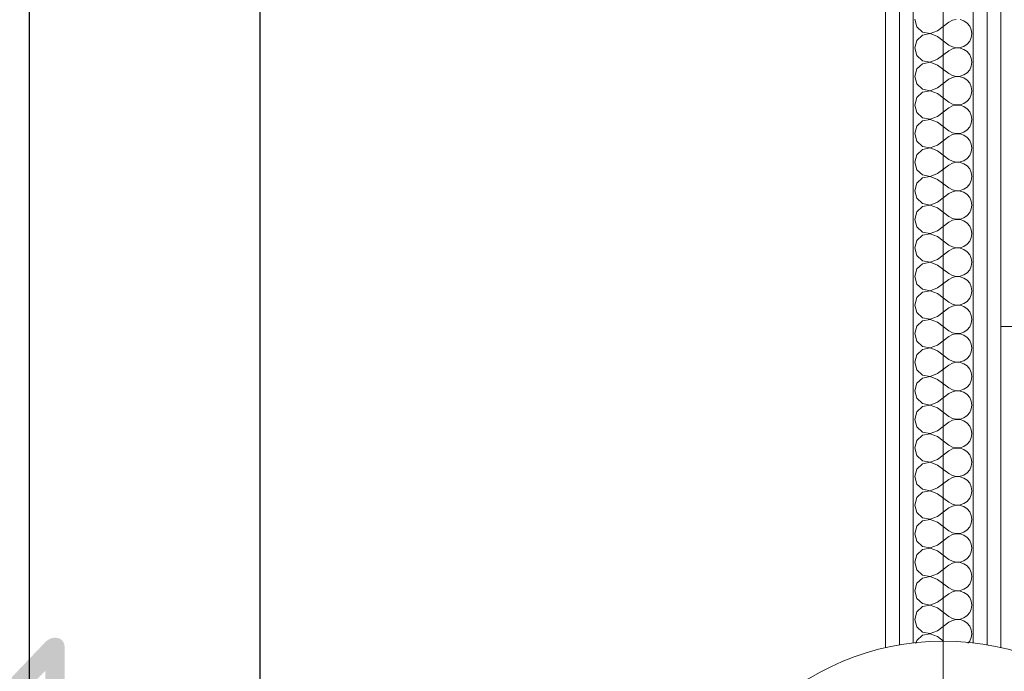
# Model space of a CAD drawing. Header units: millimetres. Extents: x -39149 to 267781, y -2340 to 58540.
# Tile 156 of 244: x 42411 to 43264, y 7099 to 7663. Entities that reach past the tile are written whole.
import ezdxf
from ezdxf.enums import TextEntityAlignment as Align

# ---------------------------------------------------------------- set-up
doc = ezdxf.new("R2010")
doc.units = ezdxf.units.MM
doc.header["$LTSCALE"] = 100
doc.header["$MEASUREMENT"] = 0
doc.linetypes.add('B0605', pattern=[141, 70, -35, 1, -35])
doc.linetypes.add('E_GOOT2', pattern=[2000, 1000, 1000])
for name, color, linetype in [('00  Bestaande kolommen', 7, 'Continuous'), ('22 C Binnenwanden', 7, 'Continuous'), ('22 C Binnenwanden Doorsnede-arcering', 7, 'Continuous'), ('22 C Binnenwanden Laagscheidingslijnen', 7, 'Continuous'), ('45 Plafond', 7, 'Continuous'), ('73 Keuken', 7, 'Continuous'), ('A Stramien', 7, 'Continuous'), ('EL6131--_KG', 3, 'Continuous'), ('EL6311--_LICHT_BINNEN', 3, 'Continuous')]:
    doc.layers.add(name, color=color, linetype=linetype)
doc.styles.add('BURO-018', font='isocp.shx', dxfattribs={"height": 180})
doc.styles.add('GENERATED_STYLE_3', font='swiss.ttf', dxfattribs={"width": 0.96})

# ---------------------------------------------------------------- blocks, each defined once
blk = doc.blocks.new('Slab_119_7', base_point=(34211.48, 612.08))
at = {"layer": '45 Plafond', "color": 8, "linetype": 'Continuous', "lineweight": 0}
blk.add_lwpolyline([(34211.48, 612.08, 0.066229), (50336.48, 5152.11), (50336.48, 11626.82), (48609.96, 11626.82), (48609.96, 11625), (43211.48, 11625), (43211.48, 5466.07), (41411.48, 5466.07), (41411.48, 10199.65), (34211.48, 10199.65)], format="xyb", close=True, dxfattribs=at)
blk = doc.blocks.new('Slab_152_7', base_point=(61.48, 11625))
at = {"layer": '45 Plafond', "color": 8, "linetype": 'Continuous', "lineweight": 0}
blk.add_lwpolyline([(61.48, 11625), (7161.48, 11625), (7161.48, 7850), (18261.48, 7850), (18261.48, 10250), (18050.2, 10250), (18050.2, 11625), (35849.88, 11625), (35849.88, 11399.97), (36099.88, 11399.97), (36099.88, 12175), (39053.15, 12175), (39053.15, 11445), (43211.48, 11445), (43211.48, 10132), (43211.48, 5466.07), (41411.48, 5466.07), (41411.48, 10199.65), (34211.48, 10199.65), (34211.48, 612.08, -0.138201), (61.48, 5162.88)], format="xyb", close=True, dxfattribs=at)
blk = doc.blocks.new('*X891')
at = {"layer": '22 C Binnenwanden Doorsnede-arcering', "color": 8, "linetype": 'Continuous', "lineweight": 0}
for p, q in [((43186.72, 7663.81), (43188.57, 7657.3)), ((43188.57, 7657.3), (43193.56, 7652.74)), ((43206.53, 7653.9), (43216.43, 7661.33)), ((43219.42, 7662.99), (43216.43, 7661.33)), ((43222.75, 7663.76), (43219.42, 7662.99)), ((43229.4, 7662.5), (43226.16, 7663.59)), ((43232.21, 7660.57), (43229.4, 7662.5)), ((43234.39, 7657.94), (43232.21, 7660.57)), ((43235.77, 7654.81), (43234.39, 7657.94)), ((43193.56, 7650.12), (43188.57, 7645.56)), ((43193.56, 7652.74), (43200.21, 7651.48)), ((43200.21, 7651.38), (43193.56, 7650.12)), ((43200.21, 7651.48), (43206.53, 7653.9)), ((43206.53, 7648.95), (43200.21, 7651.38)), ((43206.53, 7648.95), (43216.43, 7641.52)), ((43234.39, 7644.92), (43235.77, 7648.05)), ((43236.24, 7651.43), (43235.77, 7654.81)), ((43235.77, 7648.05), (43236.24, 7651.43)), ((43188.57, 7645.56), (43186.72, 7639.05)), ((43216.43, 7641.52), (43219.42, 7639.87)), ((43219.42, 7639.87), (43222.75, 7639.1)), ((43226.16, 7639.26), (43229.4, 7640.35)), ((43229.4, 7640.35), (43232.21, 7642.29)), ((43232.21, 7642.29), (43234.39, 7644.92)), ((43186.72, 7639.05), (43188.57, 7632.54)), ((43188.57, 7632.54), (43193.56, 7627.97)), ((43206.53, 7629.14), (43216.43, 7636.57)), ((43219.42, 7638.22), (43216.43, 7636.57)), ((43222.75, 7639), (43219.42, 7638.22)), ((43222.75, 7639.1), (43226.16, 7639.26)), ((43226.16, 7638.83), (43222.75, 7639)), ((43229.4, 7637.74), (43226.16, 7638.83)), ((43232.21, 7635.81), (43229.4, 7637.74)), ((43234.39, 7633.18), (43232.21, 7635.81)), ((43235.77, 7630.05), (43234.39, 7633.18)), ((43193.56, 7625.36), (43188.57, 7620.79)), ((43193.56, 7627.97), (43200.21, 7626.72)), ((43200.21, 7626.62), (43193.56, 7625.36)), ((43200.21, 7626.72), (43206.53, 7629.14)), ((43206.53, 7624.19), (43200.21, 7626.62)), ((43206.53, 7624.19), (43216.43, 7616.76)), ((43234.39, 7620.16), (43235.77, 7623.28)), ((43236.24, 7626.67), (43235.77, 7630.05)), ((43235.77, 7623.28), (43236.24, 7626.67)), ((43188.57, 7620.79), (43186.72, 7614.29)), ((43186.72, 7614.29), (43188.57, 7607.78)), ((43216.43, 7616.76), (43219.42, 7615.11)), ((43219.42, 7615.11), (43222.75, 7614.34)), ((43222.75, 7614.24), (43219.42, 7613.46)), ((43222.75, 7614.34), (43226.16, 7614.5)), ((43226.16, 7614.07), (43222.75, 7614.24)), ((43226.16, 7614.5), (43229.4, 7615.59)), ((43229.4, 7612.98), (43226.16, 7614.07)), ((43229.4, 7615.59), (43232.21, 7617.53)), ((43232.21, 7617.53), (43234.39, 7620.16)), ((43188.57, 7607.78), (43193.56, 7603.21)), ((43206.53, 7604.38), (43216.43, 7611.81)), ((43219.42, 7613.46), (43216.43, 7611.81)), ((43232.21, 7611.04), (43229.4, 7612.98)), ((43234.39, 7608.41), (43232.21, 7611.04)), ((43235.77, 7605.29), (43234.39, 7608.41)), ((43236.24, 7601.9), (43235.77, 7605.29)), ((43193.56, 7600.6), (43188.57, 7596.03)), ((43193.56, 7603.21), (43200.21, 7601.95)), ((43200.21, 7601.85), (43193.56, 7600.6)), ((43200.21, 7601.95), (43206.53, 7604.38)), ((43206.53, 7599.43), (43200.21, 7601.85)), ((43206.53, 7599.43), (43216.43, 7592)), ((43234.39, 7595.4), (43235.77, 7598.52)), ((43235.77, 7598.52), (43236.24, 7601.9)), ((43188.57, 7596.03), (43186.72, 7589.52)), ((43186.72, 7589.52), (43188.57, 7583.01)), ((43216.43, 7592), (43219.42, 7590.35)), ((43219.42, 7588.7), (43216.43, 7587.05)), ((43219.42, 7590.35), (43222.75, 7589.57)), ((43222.75, 7589.47), (43219.42, 7588.7)), ((43222.75, 7589.57), (43226.16, 7589.74)), ((43226.16, 7589.31), (43222.75, 7589.47)), ((43226.16, 7589.74), (43229.4, 7590.83)), ((43229.4, 7588.22), (43226.16, 7589.31)), ((43229.4, 7590.83), (43232.21, 7592.77)), ((43232.21, 7586.28), (43229.4, 7588.22)), ((43232.21, 7592.77), (43234.39, 7595.4)), ((43188.57, 7583.01), (43193.56, 7578.45)), ((43200.21, 7577.19), (43206.53, 7579.62)), ((43206.53, 7579.62), (43216.43, 7587.05)), ((43234.39, 7583.65), (43232.21, 7586.28)), ((43235.77, 7580.53), (43234.39, 7583.65)), ((43236.24, 7577.14), (43235.77, 7580.53)), ((43188.57, 7571.27), (43186.72, 7564.76)), ((43193.56, 7575.84), (43188.57, 7571.27)), ((43193.56, 7578.45), (43200.21, 7577.19)), ((43200.21, 7577.09), (43193.56, 7575.84)), ((43206.53, 7574.67), (43200.21, 7577.09)), ((43206.53, 7574.67), (43216.43, 7567.24)), ((43234.39, 7570.63), (43235.77, 7573.76)), ((43235.77, 7573.76), (43236.24, 7577.14)), ((43186.72, 7564.76), (43188.57, 7558.25)), ((43216.43, 7567.24), (43219.42, 7565.59)), ((43219.42, 7563.94), (43216.43, 7562.29)), ((43219.42, 7565.59), (43222.75, 7564.81)), ((43222.75, 7564.71), (43219.42, 7563.94)), ((43222.75, 7564.81), (43226.16, 7564.98)), ((43226.16, 7564.55), (43222.75, 7564.71)), ((43226.16, 7564.98), (43229.4, 7566.07)), ((43229.4, 7563.45), (43226.16, 7564.55)), ((43229.4, 7566.07), (43232.21, 7568)), ((43232.21, 7561.52), (43229.4, 7563.45)), ((43232.21, 7568), (43234.39, 7570.63)), ((43188.57, 7558.25), (43193.56, 7553.69)), ((43200.21, 7552.43), (43206.53, 7554.86)), ((43206.53, 7554.86), (43216.43, 7562.29)), ((43234.39, 7558.89), (43232.21, 7561.52)), ((43235.77, 7555.76), (43234.39, 7558.89)), ((43236.24, 7552.38), (43235.77, 7555.76)), ((43188.57, 7546.51), (43186.72, 7540)), ((43193.56, 7551.07), (43188.57, 7546.51)), ((43193.56, 7553.69), (43200.21, 7552.43)), ((43200.21, 7552.33), (43193.56, 7551.07)), ((43206.53, 7549.9), (43200.21, 7552.33)), ((43206.53, 7549.9), (43216.43, 7542.48)), ((43232.21, 7543.24), (43234.39, 7545.87)), ((43234.39, 7545.87), (43235.77, 7549)), ((43235.77, 7549), (43236.24, 7552.38)), ((43186.72, 7540), (43188.57, 7533.49)), ((43206.53, 7530.1), (43216.43, 7537.52)), ((43216.43, 7542.48), (43219.42, 7540.82)), ((43219.42, 7539.18), (43216.43, 7537.52)), ((43219.42, 7540.82), (43222.75, 7540.05)), ((43222.75, 7539.95), (43219.42, 7539.18)), ((43222.75, 7540.05), (43226.16, 7540.22)), ((43226.16, 7539.78), (43222.75, 7539.95)), ((43226.16, 7540.22), (43229.4, 7541.31)), ((43229.4, 7538.69), (43226.16, 7539.78)), ((43229.4, 7541.31), (43232.21, 7543.24)), ((43232.21, 7536.76), (43229.4, 7538.69)), ((43188.57, 7533.49), (43193.56, 7528.93)), ((43193.56, 7528.93), (43200.21, 7527.67)), ((43200.21, 7527.67), (43206.53, 7530.1)), ((43234.39, 7534.13), (43232.21, 7536.76)), ((43235.77, 7531), (43234.39, 7534.13)), ((43236.24, 7527.62), (43235.77, 7531)), ((43188.57, 7521.75), (43186.72, 7515.24)), ((43193.56, 7526.31), (43188.57, 7521.75)), ((43200.21, 7527.57), (43193.56, 7526.31)), ((43206.53, 7525.14), (43200.21, 7527.57)), ((43206.53, 7525.14), (43216.43, 7517.71)), ((43232.21, 7518.48), (43234.39, 7521.11)), ((43234.39, 7521.11), (43235.77, 7524.24)), ((43235.77, 7524.24), (43236.24, 7527.62)), ((43186.72, 7515.24), (43188.57, 7508.73)), ((43206.53, 7505.33), (43216.43, 7512.76)), ((43216.43, 7517.71), (43219.42, 7516.06)), ((43219.42, 7514.41), (43216.43, 7512.76)), ((43219.42, 7516.06), (43222.75, 7515.29)), ((43222.75, 7515.19), (43219.42, 7514.41)), ((43222.75, 7515.29), (43226.16, 7515.45)), ((43226.16, 7515.02), (43222.75, 7515.19)), ((43226.16, 7515.45), (43229.4, 7516.55)), ((43229.4, 7513.93), (43226.16, 7515.02)), ((43229.4, 7516.55), (43232.21, 7518.48)), ((43232.21, 7512), (43229.4, 7513.93)), ((43234.39, 7509.37), (43232.21, 7512)), ((43188.57, 7508.73), (43193.56, 7504.16)), ((43193.56, 7504.16), (43200.21, 7502.91)), ((43200.21, 7502.81), (43193.56, 7501.55)), ((43200.21, 7502.91), (43206.53, 7505.33)), ((43206.53, 7500.38), (43200.21, 7502.81)), ((43235.77, 7506.24), (43234.39, 7509.37)), ((43236.24, 7502.86), (43235.77, 7506.24)), ((43235.77, 7499.47), (43236.24, 7502.86)), ((43188.57, 7496.99), (43186.72, 7490.48)), ((43193.56, 7501.55), (43188.57, 7496.99)), ((43206.53, 7500.38), (43216.43, 7492.95)), ((43232.21, 7493.72), (43234.39, 7496.35)), ((43234.39, 7496.35), (43235.77, 7499.47)), ((43186.72, 7490.48), (43188.57, 7483.97)), ((43206.53, 7480.57), (43216.43, 7488)), ((43216.43, 7492.95), (43219.42, 7491.3)), ((43219.42, 7489.65), (43216.43, 7488)), ((43219.42, 7491.3), (43222.75, 7490.53)), ((43222.75, 7490.43), (43219.42, 7489.65)), ((43222.75, 7490.53), (43226.16, 7490.69)), ((43226.16, 7490.26), (43222.75, 7490.43)), ((43226.16, 7490.69), (43229.4, 7491.78)), ((43229.4, 7489.17), (43226.16, 7490.26)), ((43229.4, 7491.78), (43232.21, 7493.72)), ((43232.21, 7487.23), (43229.4, 7489.17)), ((43234.39, 7484.6), (43232.21, 7487.23)), ((43188.57, 7483.97), (43193.56, 7479.4)), ((43193.56, 7479.4), (43200.21, 7478.15)), ((43200.21, 7478.05), (43193.56, 7476.79)), ((43200.21, 7478.15), (43206.53, 7480.57)), ((43206.53, 7475.62), (43200.21, 7478.05)), ((43235.77, 7481.48), (43234.39, 7484.6)), ((43236.24, 7478.1), (43235.77, 7481.48)), ((43235.77, 7474.71), (43236.24, 7478.1)), ((43188.57, 7472.22), (43186.72, 7465.71)), ((43193.56, 7476.79), (43188.57, 7472.22)), ((43206.53, 7475.62), (43216.43, 7468.19)), ((43229.4, 7467.02), (43232.21, 7468.96)), ((43232.21, 7468.96), (43234.39, 7471.59)), ((43234.39, 7471.59), (43235.77, 7474.71)), ((43186.72, 7465.71), (43188.57, 7459.21)), ((43206.53, 7455.81), (43216.43, 7463.24)), ((43216.43, 7468.19), (43219.42, 7466.54)), ((43219.42, 7464.89), (43216.43, 7463.24)), ((43219.42, 7466.54), (43222.75, 7465.76)), ((43222.75, 7465.66), (43219.42, 7464.89)), ((43222.75, 7465.76), (43226.16, 7465.93)), ((43226.16, 7465.5), (43222.75, 7465.66)), ((43226.16, 7465.93), (43229.4, 7467.02)), ((43229.4, 7464.41), (43226.16, 7465.5)), ((43232.21, 7462.47), (43229.4, 7464.41)), ((43234.39, 7459.84), (43232.21, 7462.47)), ((43188.57, 7459.21), (43193.56, 7454.64)), ((43193.56, 7452.03), (43188.57, 7447.46)), ((43193.56, 7454.64), (43200.21, 7453.38)), ((43200.21, 7453.28), (43193.56, 7452.03)), ((43200.21, 7453.38), (43206.53, 7455.81)), ((43206.53, 7450.86), (43200.21, 7453.28)), ((43235.77, 7456.72), (43234.39, 7459.84)), ((43236.24, 7453.33), (43235.77, 7456.72)), ((43235.77, 7449.95), (43236.24, 7453.33)), ((43188.57, 7447.46), (43186.72, 7440.95)), ((43206.53, 7450.86), (43216.43, 7443.43)), ((43216.43, 7443.43), (43219.42, 7441.78)), ((43229.4, 7442.26), (43232.21, 7444.19)), ((43232.21, 7444.19), (43234.39, 7446.82)), ((43234.39, 7446.82), (43235.77, 7449.95)), ((43186.72, 7440.95), (43188.57, 7434.44)), ((43206.53, 7431.05), (43216.43, 7438.48)), ((43219.42, 7440.13), (43216.43, 7438.48)), ((43219.42, 7441.78), (43222.75, 7441)), ((43222.75, 7440.9), (43219.42, 7440.13)), ((43222.75, 7441), (43226.16, 7441.17)), ((43226.16, 7440.74), (43222.75, 7440.9)), ((43226.16, 7441.17), (43229.4, 7442.26)), ((43229.4, 7439.65), (43226.16, 7440.74)), ((43232.21, 7437.71), (43229.4, 7439.65)), ((43234.39, 7435.08), (43232.21, 7437.71)), ((43235.77, 7431.95), (43234.39, 7435.08)), ((43188.57, 7434.44), (43193.56, 7429.88)), ((43193.56, 7427.26), (43188.57, 7422.7)), ((43193.56, 7429.88), (43200.21, 7428.62)), ((43200.21, 7428.52), (43193.56, 7427.26)), ((43200.21, 7428.62), (43206.53, 7431.05)), ((43206.53, 7426.1), (43200.21, 7428.52)), ((43206.53, 7426.1), (43216.43, 7418.67)), ((43236.24, 7428.57), (43235.77, 7431.95)), ((43235.77, 7425.19), (43236.24, 7428.57)), ((43188.57, 7422.7), (43186.72, 7416.19)), ((43216.43, 7418.67), (43219.42, 7417.01)), ((43226.16, 7416.41), (43229.4, 7417.5)), ((43229.4, 7417.5), (43232.21, 7419.43)), ((43232.21, 7419.43), (43234.39, 7422.06)), ((43234.39, 7422.06), (43235.77, 7425.19)), ((43186.72, 7416.19), (43188.57, 7409.68)), ((43188.57, 7409.68), (43193.56, 7405.12)), ((43206.53, 7406.29), (43216.43, 7413.71)), ((43219.42, 7415.37), (43216.43, 7413.71)), ((43219.42, 7417.01), (43222.75, 7416.24)), ((43222.75, 7416.14), (43219.42, 7415.37)), ((43222.75, 7416.24), (43226.16, 7416.41)), ((43226.16, 7415.97), (43222.75, 7416.14)), ((43229.4, 7414.88), (43226.16, 7415.97)), ((43232.21, 7412.95), (43229.4, 7414.88)), ((43234.39, 7410.32), (43232.21, 7412.95)), ((43235.77, 7407.19), (43234.39, 7410.32)), ((43193.56, 7402.5), (43188.57, 7397.94)), ((43193.56, 7405.12), (43200.21, 7403.86)), ((43200.21, 7403.76), (43193.56, 7402.5)), ((43200.21, 7403.86), (43206.53, 7406.29)), ((43206.53, 7401.33), (43200.21, 7403.76)), ((43206.53, 7401.33), (43216.43, 7393.9)), ((43234.39, 7397.3), (43235.77, 7400.43)), ((43236.24, 7403.81), (43235.77, 7407.19)), ((43235.77, 7400.43), (43236.24, 7403.81)), ((43188.57, 7397.94), (43186.72, 7391.43)), ((43216.43, 7393.9), (43219.42, 7392.25)), ((43219.42, 7392.25), (43222.75, 7391.48)), ((43226.16, 7391.64), (43229.4, 7392.74)), ((43229.4, 7392.74), (43232.21, 7394.67)), ((43232.21, 7394.67), (43234.39, 7397.3)), ((43186.72, 7391.43), (43188.57, 7384.92)), ((43188.57, 7384.92), (43193.56, 7380.35)), ((43206.53, 7381.52), (43216.43, 7388.95)), ((43219.42, 7390.61), (43216.43, 7388.95)), ((43222.75, 7391.38), (43219.42, 7390.61)), ((43222.75, 7391.48), (43226.16, 7391.64)), ((43226.16, 7391.21), (43222.75, 7391.38)), ((43229.4, 7390.12), (43226.16, 7391.21)), ((43232.21, 7388.19), (43229.4, 7390.12)), ((43234.39, 7385.56), (43232.21, 7388.19)), ((43235.77, 7382.43), (43234.39, 7385.56)), ((43193.56, 7377.74), (43188.57, 7373.18)), ((43193.56, 7380.35), (43200.21, 7379.1)), ((43200.21, 7379), (43193.56, 7377.74)), ((43200.21, 7379.1), (43206.53, 7381.52)), ((43206.53, 7376.57), (43200.21, 7379)), ((43206.53, 7376.57), (43216.43, 7369.14)), ((43234.39, 7372.54), (43235.77, 7375.66)), ((43236.24, 7379.05), (43235.77, 7382.43)), ((43235.77, 7375.66), (43236.24, 7379.05)), ((43188.57, 7373.18), (43186.72, 7366.67)), ((43186.72, 7366.67), (43188.57, 7360.16)), ((43216.43, 7369.14), (43219.42, 7367.49)), ((43219.42, 7367.49), (43222.75, 7366.72)), ((43222.75, 7366.62), (43219.42, 7365.84)), ((43222.75, 7366.72), (43226.16, 7366.88)), ((43226.16, 7366.45), (43222.75, 7366.62)), ((43226.16, 7366.88), (43229.4, 7367.97)), ((43229.4, 7365.36), (43226.16, 7366.45)), ((43229.4, 7367.97), (43232.21, 7369.91)), ((43232.21, 7369.91), (43234.39, 7372.54)), ((43188.57, 7360.16), (43193.56, 7355.59)), ((43206.53, 7356.76), (43216.43, 7364.19)), ((43219.42, 7365.84), (43216.43, 7364.19)), ((43232.21, 7363.43), (43229.4, 7365.36)), ((43234.39, 7360.79), (43232.21, 7363.43)), ((43235.77, 7357.67), (43234.39, 7360.79)), ((43236.24, 7354.29), (43235.77, 7357.67)), ((43193.56, 7352.98), (43188.57, 7348.41)), ((43193.56, 7355.59), (43200.21, 7354.34)), ((43200.21, 7354.24), (43193.56, 7352.98)), ((43200.21, 7354.34), (43206.53, 7356.76)), ((43206.53, 7351.81), (43200.21, 7354.24)), ((43206.53, 7351.81), (43216.43, 7344.38)), ((43234.39, 7347.78), (43235.77, 7350.9)), ((43235.77, 7350.9), (43236.24, 7354.29)), ((43188.57, 7348.41), (43186.72, 7341.9)), ((43186.72, 7341.9), (43188.57, 7335.4)), ((43216.43, 7344.38), (43219.42, 7342.73)), ((43219.42, 7341.08), (43216.43, 7339.43)), ((43219.42, 7342.73), (43222.75, 7341.95)), ((43222.75, 7341.85), (43219.42, 7341.08)), ((43222.75, 7341.95), (43226.16, 7342.12)), ((43226.16, 7341.69), (43222.75, 7341.85)), ((43226.16, 7342.12), (43229.4, 7343.21)), ((43229.4, 7340.6), (43226.16, 7341.69)), ((43229.4, 7343.21), (43232.21, 7345.15)), ((43232.21, 7338.66), (43229.4, 7340.6)), ((43232.21, 7345.15), (43234.39, 7347.78)), ((43188.57, 7335.4), (43193.56, 7330.83)), ((43206.53, 7332), (43216.43, 7339.43)), ((43234.39, 7336.03), (43232.21, 7338.66)), ((43235.77, 7332.91), (43234.39, 7336.03)), ((43236.24, 7329.52), (43235.77, 7332.91)), ((43188.57, 7323.65), (43186.72, 7317.14)), ((43193.56, 7328.22), (43188.57, 7323.65)), ((43193.56, 7330.83), (43200.21, 7329.57)), ((43200.21, 7329.47), (43193.56, 7328.22)), ((43200.21, 7329.57), (43206.53, 7332)), ((43206.53, 7327.05), (43200.21, 7329.47)), ((43206.53, 7327.05), (43216.43, 7319.62)), ((43234.39, 7323.01), (43235.77, 7326.14)), ((43235.77, 7326.14), (43236.24, 7329.52)), ((43186.72, 7317.14), (43188.57, 7310.63)), ((43216.43, 7319.62), (43219.42, 7317.97)), ((43219.42, 7316.32), (43216.43, 7314.67)), ((43219.42, 7317.97), (43222.75, 7317.19)), ((43222.75, 7317.09), (43219.42, 7316.32)), ((43222.75, 7317.19), (43226.16, 7317.36)), ((43226.16, 7316.93), (43222.75, 7317.09)), ((43226.16, 7317.36), (43229.4, 7318.45)), ((43229.4, 7315.84), (43226.16, 7316.93)), ((43229.4, 7318.45), (43232.21, 7320.38)), ((43232.21, 7313.9), (43229.4, 7315.84)), ((43232.21, 7320.38), (43234.39, 7323.01)), ((43188.57, 7310.63), (43193.56, 7306.07)), ((43200.21, 7304.81), (43206.53, 7307.24)), ((43206.53, 7307.24), (43216.43, 7314.67)), ((43234.39, 7311.27), (43232.21, 7313.9)), ((43235.77, 7308.15), (43234.39, 7311.27)), ((43236.24, 7304.76), (43235.77, 7308.15)), ((43188.57, 7298.89), (43186.72, 7292.38)), ((43193.56, 7303.45), (43188.57, 7298.89)), ((43193.56, 7306.07), (43200.21, 7304.81)), ((43200.21, 7304.71), (43193.56, 7303.45)), ((43206.53, 7302.29), (43200.21, 7304.71)), ((43206.53, 7302.29), (43216.43, 7294.86)), ((43232.21, 7295.62), (43234.39, 7298.25)), ((43234.39, 7298.25), (43235.77, 7301.38)), ((43235.77, 7301.38), (43236.24, 7304.76)), ((43186.72, 7292.38), (43188.57, 7285.87)), ((43206.53, 7282.48), (43216.43, 7289.9)), ((43216.43, 7294.86), (43219.42, 7293.2)), ((43219.42, 7291.56), (43216.43, 7289.9)), ((43219.42, 7293.2), (43222.75, 7292.43)), ((43222.75, 7292.33), (43219.42, 7291.56)), ((43222.75, 7292.43), (43226.16, 7292.6)), ((43226.16, 7292.17), (43222.75, 7292.33)), ((43226.16, 7292.6), (43229.4, 7293.69)), ((43229.4, 7291.07), (43226.16, 7292.17)), ((43229.4, 7293.69), (43232.21, 7295.62)), ((43232.21, 7289.14), (43229.4, 7291.07)), ((43188.57, 7285.87), (43193.56, 7281.31)), ((43193.56, 7281.31), (43200.21, 7280.05)), ((43200.21, 7280.05), (43206.53, 7282.48)), ((43234.39, 7286.51), (43232.21, 7289.14)), ((43235.77, 7283.38), (43234.39, 7286.51)), ((43236.24, 7280), (43235.77, 7283.38)), ((43188.57, 7274.13), (43186.72, 7267.62)), ((43193.56, 7278.69), (43188.57, 7274.13)), ((43200.21, 7279.95), (43193.56, 7278.69)), ((43206.53, 7277.52), (43200.21, 7279.95)), ((43206.53, 7277.52), (43216.43, 7270.1)), ((43232.21, 7270.86), (43234.39, 7273.49)), ((43234.39, 7273.49), (43235.77, 7276.62)), ((43235.77, 7276.62), (43236.24, 7280)), ((43186.72, 7267.62), (43188.57, 7261.11)), ((43206.53, 7257.71), (43216.43, 7265.14)), ((43216.43, 7270.1), (43219.42, 7268.44)), ((43219.42, 7266.8), (43216.43, 7265.14)), ((43219.42, 7268.44), (43222.75, 7267.67)), ((43222.75, 7267.57), (43219.42, 7266.8)), ((43222.75, 7267.67), (43226.16, 7267.83)), ((43226.16, 7267.4), (43222.75, 7267.57)), ((43226.16, 7267.83), (43229.4, 7268.93)), ((43229.4, 7266.31), (43226.16, 7267.4)), ((43229.4, 7268.93), (43232.21, 7270.86)), ((43232.21, 7264.38), (43229.4, 7266.31)), ((43234.39, 7261.75), (43232.21, 7264.38)), ((43188.57, 7261.11), (43193.56, 7256.55)), ((43193.56, 7256.55), (43200.21, 7255.29)), ((43200.21, 7255.29), (43206.53, 7257.71)), ((43235.77, 7258.62), (43234.39, 7261.75)), ((43236.24, 7255.24), (43235.77, 7258.62)), ((43188.57, 7249.37), (43186.72, 7242.86)), ((43193.56, 7253.93), (43188.57, 7249.37)), ((43200.21, 7255.19), (43193.56, 7253.93)), ((43206.53, 7252.76), (43200.21, 7255.19)), ((43206.53, 7252.76), (43216.43, 7245.33)), ((43232.21, 7246.1), (43234.39, 7248.73)), ((43234.39, 7248.73), (43235.77, 7251.85)), ((43235.77, 7251.85), (43236.24, 7255.24)), ((43186.72, 7242.86), (43188.57, 7236.35)), ((43206.53, 7232.95), (43216.43, 7240.38)), ((43216.43, 7245.33), (43219.42, 7243.68)), ((43219.42, 7242.03), (43216.43, 7240.38)), ((43219.42, 7243.68), (43222.75, 7242.91)), ((43222.75, 7242.81), (43219.42, 7242.03)), ((43222.75, 7242.91), (43226.16, 7243.07)), ((43226.16, 7242.64), (43222.75, 7242.81)), ((43226.16, 7243.07), (43229.4, 7244.16)), ((43229.4, 7241.55), (43226.16, 7242.64)), ((43229.4, 7244.16), (43232.21, 7246.1)), ((43232.21, 7239.62), (43229.4, 7241.55)), ((43234.39, 7236.99), (43232.21, 7239.62)), ((43188.57, 7236.35), (43193.56, 7231.78)), ((43193.56, 7231.78), (43200.21, 7230.53)), ((43200.21, 7230.43), (43193.56, 7229.17)), ((43200.21, 7230.53), (43206.53, 7232.95)), ((43206.53, 7228), (43200.21, 7230.43)), ((43235.77, 7233.86), (43234.39, 7236.99)), ((43236.24, 7230.48), (43235.77, 7233.86)), ((43235.77, 7227.09), (43236.24, 7230.48)), ((43188.57, 7224.6), (43186.72, 7218.1)), ((43193.56, 7229.17), (43188.57, 7224.6)), ((43206.53, 7228), (43216.43, 7220.57)), ((43229.4, 7219.4), (43232.21, 7221.34)), ((43232.21, 7221.34), (43234.39, 7223.97)), ((43234.39, 7223.97), (43235.77, 7227.09)), ((43186.72, 7218.1), (43188.57, 7211.59)), ((43206.53, 7208.19), (43216.43, 7215.62)), ((43216.43, 7220.57), (43219.42, 7218.92)), ((43219.42, 7217.27), (43216.43, 7215.62)), ((43219.42, 7218.92), (43222.75, 7218.15)), ((43222.75, 7218.05), (43219.42, 7217.27)), ((43222.75, 7218.15), (43226.16, 7218.31)), ((43226.16, 7217.88), (43222.75, 7218.05)), ((43226.16, 7218.31), (43229.4, 7219.4)), ((43229.4, 7216.79), (43226.16, 7217.88)), ((43232.21, 7214.85), (43229.4, 7216.79)), ((43234.39, 7212.22), (43232.21, 7214.85)), ((43188.57, 7211.59), (43193.56, 7207.02)), ((43193.56, 7204.41), (43188.57, 7199.84)), ((43193.56, 7207.02), (43200.21, 7205.76)), ((43200.21, 7205.66), (43193.56, 7204.41)), ((43200.21, 7205.76), (43206.53, 7208.19)), ((43206.53, 7203.24), (43200.21, 7205.66)), ((43235.77, 7209.1), (43234.39, 7212.22)), ((43236.24, 7205.71), (43235.77, 7209.1)), ((43235.77, 7202.33), (43236.24, 7205.71)), ((43188.57, 7199.84), (43186.72, 7193.33)), ((43206.53, 7203.24), (43216.43, 7195.81)), ((43216.43, 7195.81), (43219.42, 7194.16)), ((43229.4, 7194.64), (43232.21, 7196.57)), ((43232.21, 7196.57), (43234.39, 7199.21)), ((43234.39, 7199.21), (43235.77, 7202.33)), ((43186.72, 7193.33), (43188.57, 7186.82)), ((43206.53, 7183.43), (43216.43, 7190.86)), ((43219.42, 7192.51), (43216.43, 7190.86)), ((43219.42, 7194.16), (43222.75, 7193.38)), ((43222.75, 7193.28), (43219.42, 7192.51)), ((43222.75, 7193.38), (43226.16, 7193.55)), ((43226.16, 7193.12), (43222.75, 7193.28)), ((43226.16, 7193.55), (43229.4, 7194.64)), ((43229.4, 7192.03), (43226.16, 7193.12)), ((43232.21, 7190.09), (43229.4, 7192.03)), ((43234.39, 7187.46), (43232.21, 7190.09)), ((43235.77, 7184.34), (43234.39, 7187.46)), ((43188.57, 7186.82), (43193.56, 7182.26)), ((43193.56, 7179.65), (43188.57, 7175.08)), ((43193.56, 7182.26), (43200.21, 7181)), ((43200.21, 7180.9), (43193.56, 7179.65)), ((43200.21, 7181), (43206.53, 7183.43)), ((43206.53, 7178.48), (43200.21, 7180.9)), ((43206.53, 7178.48), (43216.43, 7171.05)), ((43236.24, 7180.95), (43235.77, 7184.34)), ((43235.77, 7177.57), (43236.24, 7180.95)), ((43188.57, 7175.08), (43186.72, 7168.57)), ((43216.43, 7171.05), (43219.42, 7169.39)), ((43229.4, 7169.88), (43232.21, 7171.81)), ((43232.21, 7171.81), (43234.39, 7174.44)), ((43234.39, 7174.44), (43235.77, 7177.57)), ((43186.72, 7168.57), (43188.57, 7162.06)), ((43188.57, 7162.06), (43193.56, 7157.5)), ((43206.53, 7158.67), (43216.43, 7166.1)), ((43219.42, 7167.75), (43216.43, 7166.1)), ((43219.42, 7169.39), (43222.75, 7168.62)), ((43222.75, 7168.52), (43219.42, 7167.75)), ((43222.75, 7168.62), (43226.16, 7168.79)), ((43226.16, 7168.36), (43222.75, 7168.52)), ((43226.16, 7168.79), (43229.4, 7169.88)), ((43229.4, 7167.26), (43226.16, 7168.36)), ((43232.21, 7165.33), (43229.4, 7167.26)), ((43234.39, 7162.7), (43232.21, 7165.33)), ((43235.77, 7159.57), (43234.39, 7162.7)), ((43193.56, 7154.88), (43188.57, 7150.32)), ((43193.56, 7157.5), (43200.21, 7156.24)), ((43200.21, 7156.14), (43193.56, 7154.88)), ((43200.21, 7156.24), (43206.53, 7158.67)), ((43206.53, 7153.71), (43200.21, 7156.14)), ((43206.53, 7153.71), (43216.43, 7146.29)), ((43236.24, 7156.19), (43235.77, 7159.57)), ((43235.77, 7152.81), (43236.24, 7156.19)), ((43188.57, 7150.32), (43186.72, 7143.81)), ((43216.43, 7146.29), (43219.42, 7144.63)), ((43219.42, 7144.63), (43222.75, 7143.86)), ((43226.16, 7144.03), (43229.4, 7145.12)), ((43229.4, 7145.12), (43232.21, 7147.05)), ((43232.21, 7147.05), (43234.39, 7149.68)), ((43234.39, 7149.68), (43235.77, 7152.81)), ((43186.72, 7143.81), (43188.57, 7137.3)), ((43188.57, 7137.3), (43193.56, 7132.74)), ((43206.53, 7133.9), (43216.43, 7141.33)), ((43219.42, 7142.99), (43216.43, 7141.33)), ((43222.75, 7143.76), (43219.42, 7142.99)), ((43222.75, 7143.86), (43226.16, 7144.03)), ((43226.16, 7143.59), (43222.75, 7143.76)), ((43229.4, 7142.5), (43226.16, 7143.59)), ((43232.21, 7140.57), (43229.4, 7142.5)), ((43234.39, 7137.94), (43232.21, 7140.57)), ((43235.77, 7134.81), (43234.39, 7137.94)), ((43193.56, 7130.12), (43188.57, 7125.56)), ((43193.56, 7132.74), (43200.21, 7131.48)), ((43200.21, 7131.38), (43193.56, 7130.12)), ((43200.21, 7131.48), (43206.53, 7133.9)), ((43206.53, 7128.95), (43200.21, 7131.38)), ((43206.53, 7128.95), (43211.8, 7125)), ((43234.43, 7125), (43235.77, 7128.05)), ((43236.24, 7131.43), (43235.77, 7134.81)), ((43235.77, 7128.05), (43236.24, 7131.43)), ((43188.57, 7125.56), (43188.41, 7125))]:
    blk.add_line(p, q, dxfattribs=at)
blk = doc.blocks.new('*X898')
at = {"layer": '22 C Binnenwanden Doorsnede-arcering', "color": 8, "linetype": 'Continuous', "lineweight": 0}
blk.add_line((43188.41, 7125), (43187.82, 7122.93), dxfattribs=at)
blk = doc.blocks.new('*X900')
at = {"layer": '22 C Binnenwanden Doorsnede-arcering', "color": 8, "linetype": 'Continuous', "lineweight": 0}
for p, q in [((43211.8, 7125), (43211.84, 7124.97)), ((43232.91, 7123.13), (43234.39, 7124.92)), ((43234.39, 7124.92), (43234.43, 7125))]:
    blk.add_line(p, q, dxfattribs=at)
blk = doc.blocks.new('Wall_350_7', base_point=(43211.48, 2504.76))
at = {"layer": '22 C Binnenwanden', "color": 8, "linetype": 'Continuous', "lineweight": 0}
for p, q in [((43161.48, 8154.65), (43161.48, 7119.37)), ((43261.48, 7119.37), (43261.48, 8154.65))]:
    blk.add_line(p, q, dxfattribs=at)
at = {"layer": '22 C Binnenwanden Laagscheidingslijnen', "color": 8, "linetype": 'Continuous', "lineweight": 0}
for p, q in [((43173.48, 8154.65), (43173.48, 7125)), ((43185.48, 8154.65), (43185.48, 7125)), ((43237.48, 7125), (43237.48, 8154.65)), ((43249.48, 7125), (43249.48, 8154.65)), ((43173.48, 7125), (43173.48, 7121.77)), ((43185.48, 7125), (43185.48, 7123.49)), ((43237.48, 7123.49), (43237.48, 7125)), ((43249.48, 7121.77), (43249.48, 7125))]:
    blk.add_line(p, q, dxfattribs=at)
at = {"layer": '22 C Binnenwanden', "color": 1, "lineweight": 0}
for name in ['*X891', '*X898', '*X900']:
    blk.add_blockref(name, (0, 0), dxfattribs=at)
blk = doc.blocks.new('Column_28_7', base_point=(43211.48, 6900))
at = {"layer": '00  Bestaande kolommen', "color": 8, "linetype": 'Continuous', "lineweight": 0}
blk.add_circle((43211.48, 6900), 225, dxfattribs=at)
blk = doc.blocks.new('Standard grid marker_17')
at = {"layer": 'A Stramien', "color": 8, "linetype": 'B0605', "lineweight": 0}
blk.add_line((4000, 0), (46394.76, 0), dxfattribs=at)
at = {"layer": 'A Stramien', "color": 4, "lineweight": 0, "style": 'GENERATED_STYLE_3'}
blk.add_attdef('AC_MARKERTEXT_1', text='', height=100, rotation=90, dxfattribs=at).set_placement((-19.96, -52.3), align=Align.BOTTOM_LEFT)
blk = doc.blocks.new('1115B3A-NO1')
at = {"color": 0, "linetype": 'Continuous', "style": 'BURO-018'}
for tag, p in [('CIRCUIT', (0, 5)), ('SUBCIRCUIT', (4.5, 5)), ('PANEL', (0, 5)), ('LIGHTFIXTURECODE', (0, 0)), ('SWITCHCODE', (4.5, -1))]:
    blk.add_attdef(tag, text='', height=1.8, dxfattribs=at).set_placement(p, align=Align.MIDDLE)

msp = doc.modelspace()

# ---------------------------------------------------------------- linework, layer by layer
at = {"layer": '73 Keuken', "color": 8, "linetype": 'Continuous', "lineweight": 0}
for p, q in [((43261.48, 7397.48), (43261.48, 8135.48)), ((43951.48, 7397.48), (43261.48, 7397.48))]:
    msp.add_line(p, q, dxfattribs=at)
at = {"layer": 'EL6131--_KG', "linetype": 'E_GOOT2'}
for p, q in [((42419.23, 5728.17), (42419.23, 9940.35)), ((42619.23, 5928.17), (42619.23, 9940.35))]:
    msp.add_line(p, q, dxfattribs=at)

# ---------------------------------------------------------------- block references
at = {"layer": '00  Bestaande kolommen', "color": 3, "lineweight": 0}
msp.add_blockref('Column_28_7', (43211.48, 6900), dxfattribs=at)
at = {"layer": '22 C Binnenwanden', "color": 1, "lineweight": 0}
msp.add_blockref('Wall_350_7', (43211.48, 2504.76), dxfattribs=at)
at = {"layer": '45 Plafond', "color": 252, "linetype": 'Continuous', "lineweight": 0}
for name, p in [('Slab_152_7', (61.48, 11625)), ('Slab_119_7', (34211.48, 612.08))]:
    msp.add_blockref(name, p, dxfattribs=at)
at = {"layer": 'A Stramien', "color": 1, "linetype": 'Continuous', "lineweight": 0, "zscale": 1000, "rotation": 270}
msp.add_blockref('Standard grid marker_17', (43211.48, 48900), dxfattribs=at)
at = {"layer": 'EL6311--_LICHT_BINNEN', "linetype": 'Continuous'}
ref = msp.add_blockref('1115B3A-NO1', (42303.53, 6610.37), dxfattribs=dict(at, xscale=100, yscale=100, zscale=100))
ref.add_attrib('LIGHTFIXTURECODE', 'KX1', dxfattribs={"layer": '0', "color": 3, "linetype": 'ByBlock', "height": 180, "style": 'BURO-018'}).set_placement((42292.87, 7038.24), align=Align.MIDDLE)

doc.saveas('drawing.dxf')
